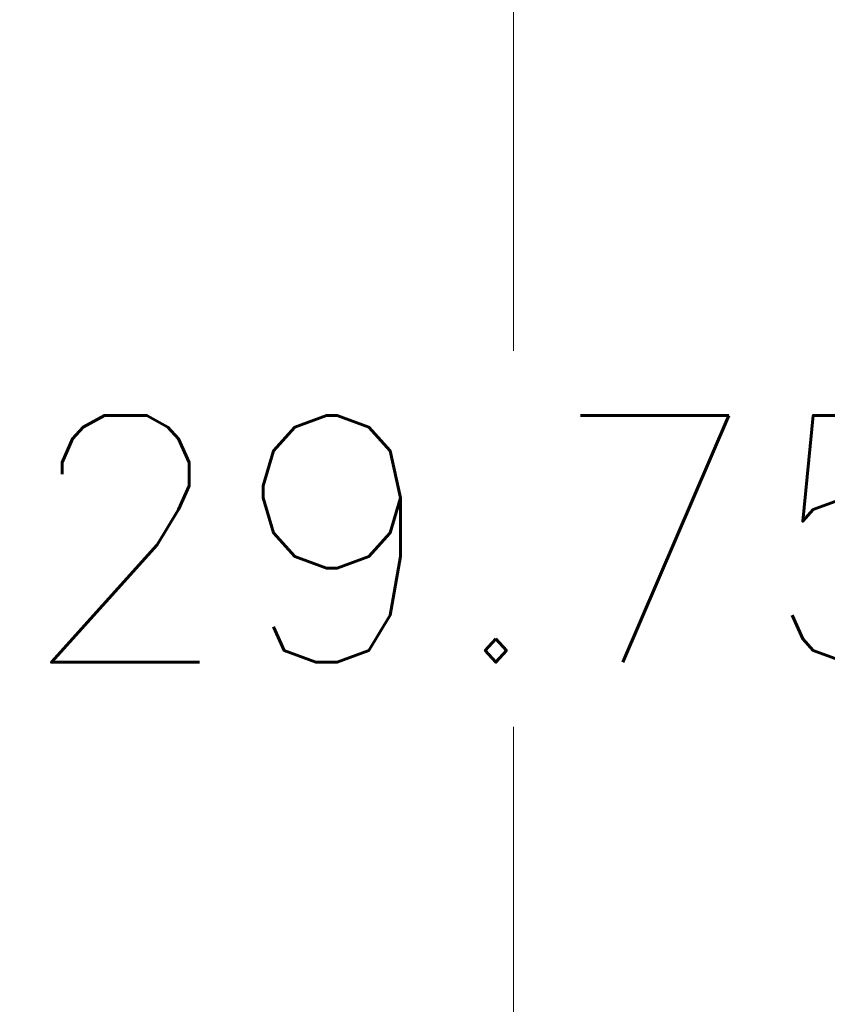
# Model space of a CAD drawing. Header units: inches. Extents: x 1 to 177, y 1 to 112.
# Tile 51 of 70: x 78.65 to 82.84, y 58.64 to 63.74. Entities that reach past the tile are written whole.
import ezdxf

# ---------------------------------------------------------------- set-up
doc = ezdxf.new("R2010")
doc.units = ezdxf.units.IN
doc.header["$LTSCALE"] = 10.666667
doc.header["$MEASUREMENT"] = 0
doc.layers.add('Dimension (ANSI)', color=7, linetype='Continuous', lineweight=13)
doc.styles.add('Note Text (ANSI)', font='RomanS.shx')
doc.dimstyles.new('Default (ANSI)', dxfattribs={"dimscale": 10.666667, "dimtxt": 0.12, "dimasz": 0.098425, "dimexe": 0.125, "dimexo": 0.0625, "dimgap": 0.031496, "dimtad": 0, "dimtih": 1, "dimtoh": 1, "dimrnd": 1e-08, "dimzin": 0, "dimdsep": 46, "dimtxsty": 'Note Text (ANSI)', "dimcen": 0.09, "dimdle": 0.393701, "dimclrd": 256, "dimclre": 256, "dimclrt": 256, "dimadec": 0, "dimazin": 0, "dimtfac": 1, "dimtofl": 0, "dimtmove": 0, "dimatfit": 3, "dimfxl": 1, "dimtolj": 1, "dimtzin": 4, "dimlwd": -1, "dimlwe": -1, "dimarcsym": 0})

# ---------------------------------------------------------------- blocks, each defined once
blk = doc.blocks.new('*D16')
at = {"layer": 'Defpoints', "color": 0, "transparency": 16777216}
for p in [(81.2097, 75.9247), (87.0231, 75.9247), (87.0231, 46.1747)]:
    blk.add_point(p, dxfattribs=at)
at = {"layer": 'Dimension (ANSI)', "transparency": 16777216}
for p, q in [((86.3565, 75.9247), (79.8764, 75.9247)), ((81.2097, 74.8749), (81.2097, 62.0257)), ((81.2097, 47.2246), (81.2097, 60.0738)), ((86.3565, 46.1747), (79.8764, 46.1747))]:
    blk.add_line(p, q, dxfattribs=at)
for points in [[(81.0347, 74.8749), (81.3847, 74.8749), (81.2097, 75.9247)], [(81.0347, 47.2246), (81.3847, 47.2246), (81.2097, 46.1747)]]:
    blk.add_solid(points, dxfattribs=at)
at = {"layer": 'Dimension (ANSI)', "transparency": 16777216, "insert": (78.6497, 61.6897), "char_height": 1.28, "attachment_point": 1, "style": 'Note Text (ANSI)'}
blk.add_mtext('\\A1;29.75', dxfattribs=at)

msp = doc.modelspace()

# ---------------------------------------------------------------- dimensions: what is measured, and where the dimension line sits
at = {"layer": 'Dimension (ANSI)'}
dim = msp.add_linear_dim(base=(81.2097, 75.9247), p1=(87.0231, 46.1747), p2=(87.0231, 75.9247), angle=270, dimstyle='Default (ANSI)', override={"dimdec": 2, "dimtp": 0, "dimtm": 0, "dimtdec": 2, "dimatfit": 1}, dxfattribs=at)
dim.commit()
dim.dimension.update_dxf_attribs({"geometry": '*D16', "text_midpoint": (81.2097, 61.0497), "dimtype": 160})

doc.saveas('drawing.dxf')
